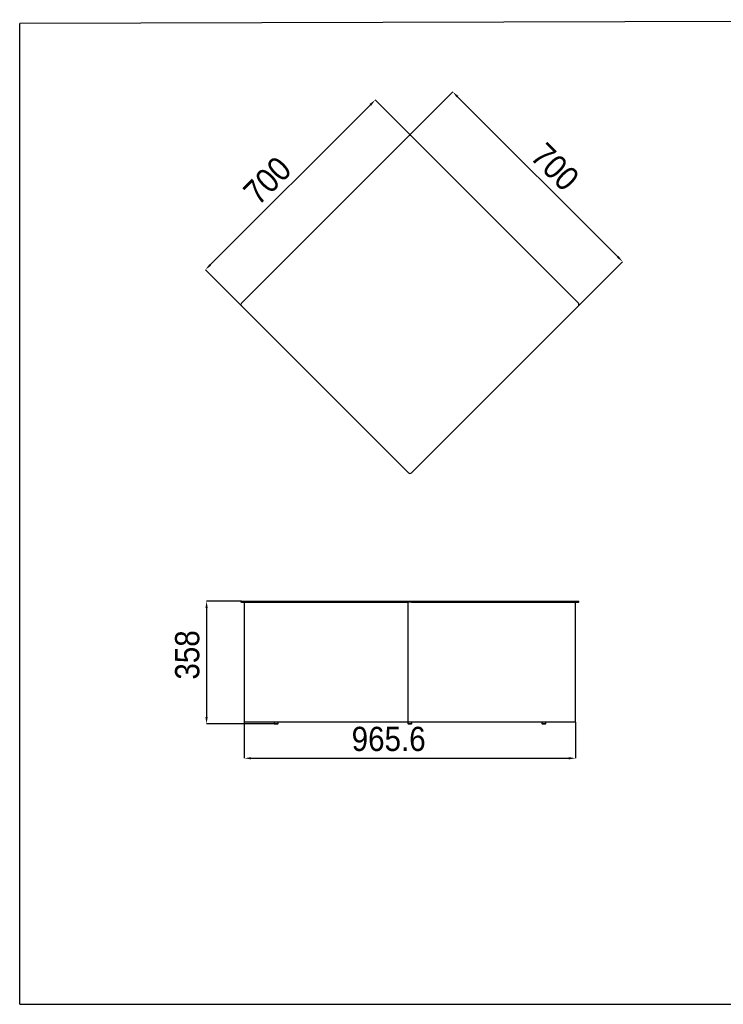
# Model space of a CAD drawing. Header units: millimetres. Extents: x 50 to 4150, y 50 to 2920.
# Tile 1 of 2: x 50 to 2100, y 50 to 2920. Entities that reach past the tile are written whole.
import ezdxf

# ---------------------------------------------------------------- set-up
doc = ezdxf.new("R2010")
doc.units = ezdxf.units.MM
doc.header["$LTSCALE"] = 10
doc.header["$PDSIZE"] = -1
doc.linetypes.add('SLD-Solido', pattern=[0])
doc.layers.add('QUOTE', color=1, linetype='SLD-Solido')
doc.layers.add('SCHIZZI', color=9, linetype='Continuous')
doc.styles.add('SLDTEXTSTYLE3', font='GOTHIC.TTF', dxfattribs={"width": 0.913})
doc.dimstyles.new('SLDDIMSTYLE0', dxfattribs={"dimtxt": 70.555556, "dimasz": 20, "dimexe": 0, "dimexo": 0.0625, "dimgap": 17.638889, "dimtad": 1, "dimdec": 1, "dimrnd": 1e-09, "dimzin": 12, "dimdsep": 46, "dimtxsty": 'SLDTEXTSTYLE3', "dimsah": 1, "dimcen": 0.09, "dimadec": 0, "dimazin": 3, "dimtfac": 1, "dimtdec": 1, "dimtofl": 0, "dimtmove": 0, "dimatfit": 3, "dimfxl": 1, "dimfrac": 2, "dimtolj": 1, "dimtzin": 12, "dimarcsym": 0})

# ---------------------------------------------------------------- blocks, each defined once
blk = doc.blocks.new('_D')
at = {"layer": 'Defpoints', "color": 0, "transparency": 16777216}
for p in [(1191.2, 2580.6), (590.9, 2191), (696.2, 2085.7)]:
    blk.add_point(p, dxfattribs=at)
at = {"layer": 'QUOTE', "color": 0, "lineweight": -2, "transparency": 16777216}
for p, q in [((1071.7, 2671.9), (605, 2205.2)), ((1191.2, 2580.7), (1085.8, 2686)), ((696.2, 2085.7), (590.9, 2191))]:
    blk.add_line(p, q, dxfattribs=at)
at = {"layer": 'QUOTE', "color": 0, "transparency": 16777216}
for points in [[(1069.3, 2674.2), (1074.1, 2669.5), (1085.8, 2686)], [(602.7, 2207.5), (607.4, 2202.8), (590.9, 2191)]]:
    blk.add_solid(points, dxfattribs=at)
at = {"layer": 'QUOTE', "color": 0, "transparency": 16777216, "insert": (746.5, 2476.4), "char_height": 70.56, "attachment_point": 2, "rotation": 45, "style": 'SLDTEXTSTYLE3'}
blk.add_mtext('\\A1;700', dxfattribs=at)
blk = doc.blocks.new('_D_1')
at = {"layer": 'Defpoints', "color": 0, "transparency": 16777216}
for p in [(1182.7, 2580.6), (1806.7, 2214.6), (1677.7, 2085.7)]:
    blk.add_point(p, dxfattribs=at)
at = {"layer": 'QUOTE', "color": 0, "lineweight": -2, "transparency": 16777216}
for p, q in [((1182.8, 2580.7), (1311.7, 2709.6)), ((1325.8, 2695.5), (1792.5, 2228.8)), ((1677.7, 2085.7), (1806.7, 2214.6))]:
    blk.add_line(p, q, dxfattribs=at)
at = {"layer": 'QUOTE', "color": 0, "transparency": 16777216}
for points in [[(1328.2, 2697.8), (1323.5, 2693.1), (1311.7, 2709.6)], [(1794.9, 2231.1), (1790.2, 2226.4), (1806.7, 2214.6)]]:
    blk.add_solid(points, dxfattribs=at)
at = {"layer": 'QUOTE', "color": 0, "transparency": 16777216, "insert": (1635, 2516), "char_height": 70.56, "attachment_point": 2, "rotation": 315, "style": 'SLDTEXTSTYLE3'}
blk.add_mtext('\\A1;700', dxfattribs=at)
blk = doc.blocks.new('_D_2')
at = {"layer": 'Defpoints', "color": 0, "transparency": 16777216}
for p in [(696.2, 1225.2), (594.5, 867.2), (797, 867.2)]:
    blk.add_point(p, dxfattribs=at)
at = {"layer": 'QUOTE', "color": 0, "lineweight": -2, "transparency": 16777216}
for p, q in [((696.2, 1225.2), (594.5, 1225.2)), ((594.5, 1205.2), (594.5, 887.2)), ((796.9, 867.2), (594.5, 867.2))]:
    blk.add_line(p, q, dxfattribs=at)
at = {"layer": 'QUOTE', "color": 0, "transparency": 16777216}
for points in [[(591.1, 1205.2), (597.8, 1205.2), (594.5, 1225.2)], [(591.1, 887.2), (597.8, 887.2), (594.5, 867.2)]]:
    blk.add_solid(points, dxfattribs=at)
at = {"layer": 'QUOTE', "color": 0, "transparency": 16777216, "insert": (502.7, 1068.3), "char_height": 70.56, "attachment_point": 2, "rotation": 90, "style": 'SLDTEXTSTYLE3'}
blk.add_mtext('\\A1;358', dxfattribs=at)
blk = doc.blocks.new('_D_3')
at = {"layer": 'Defpoints', "color": 0, "transparency": 16777216}
for p in [(704.2, 872.2), (1669.8, 872.2), (1669.8, 767.1)]:
    blk.add_point(p, dxfattribs=at)
at = {"layer": 'QUOTE', "color": 0, "lineweight": -2, "transparency": 16777216}
for p, q in [((704.2, 872.1), (704.2, 767.1)), ((1669.8, 872.1), (1669.8, 767.1)), ((724.2, 767.1), (1649.8, 767.1))]:
    blk.add_line(p, q, dxfattribs=at)
at = {"layer": 'QUOTE', "color": 0, "transparency": 16777216}
for points in [[(724.2, 770.5), (724.2, 763.8), (704.2, 767.1)], [(1649.8, 770.5), (1649.8, 763.8), (1669.8, 767.1)]]:
    blk.add_solid(points, dxfattribs=at)
at = {"layer": 'QUOTE', "color": 0, "transparency": 16777216, "insert": (1125, 858.9), "char_height": 70.56, "attachment_point": 2, "style": 'SLDTEXTSTYLE3'}
blk.add_mtext('\\A1;965.6', dxfattribs=at)

msp = doc.modelspace()

# ---------------------------------------------------------------- linework, layer by layer
for p, q in [((4149.8, 2920), (50, 2909.09)), ((50, 50), (50, 2909.09)), ((1182.72, 2580.64), (696.23, 2094.15)), ((1677.7, 2094.15), (1191.21, 2580.64)), ((696.23, 2085.67), (1182.72, 1599.18)), ((1191.21, 1599.18), (1677.7, 2085.67)), ((694.47, 1225.18), (694.47, 1222.18)), ((694.47, 1225.18), (696.23, 1225.18)), ((696.23, 1222.18), (694.47, 1222.18)), ((696.23, 1225.18), (1182.72, 1225.18)), ((696.23, 1222.18), (1182.72, 1222.18)), ((704.18, 1222.18), (704.18, 872.18)), ((1181.96, 872.18), (1181.96, 1222.18)), ((1182.72, 1225.18), (1191.21, 1225.18)), ((1191.21, 1222.18), (1182.72, 1222.18)), ((1191.21, 1225.18), (1677.7, 1225.18)), ((1191.21, 1222.18), (1677.7, 1222.18)), ((1669.76, 872.18), (1669.76, 1222.18)), ((1677.7, 1225.18), (1679.45, 1225.18)), ((1679.45, 1222.18), (1677.7, 1222.18)), ((1679.45, 1222.18), (1679.45, 1225.18)), ((706.68, 872.18), (704.18, 872.18)), ((706.68, 872.18), (706.98, 872.18)), ((1181.96, 872.18), (706.98, 872.18)), ((790.96, 872.18), (790.96, 868.18)), ((790.96, 868.18), (796.96, 868.18)), ((792.84, 867.61), (796.96, 867.61)), ((792.96, 867.45), (800.96, 867.45)), ((794.84, 867.26), (796.96, 867.26)), ((794.96, 867.12), (798.96, 867.12)), ((796.96, 868.18), (802.96, 868.18)), ((796.96, 867.61), (801.08, 867.61)), ((796.96, 867.26), (799.09, 867.26)), ((802.96, 868.18), (802.96, 872.18)), ((1180.96, 872.18), (1180.96, 868.18)), ((1180.96, 868.18), (1186.96, 868.18)), ((1186.96, 872.18), (1181.96, 872.18)), ((1182.84, 867.61), (1186.96, 867.61)), ((1182.96, 867.45), (1190.96, 867.45)), ((1184.84, 867.26), (1186.96, 867.26)), ((1184.96, 867.12), (1188.96, 867.12)), ((1191.96, 872.18), (1186.96, 872.18)), ((1186.96, 872.18), (1186.96, 872.18)), ((1186.96, 872.18), (1186.96, 872.18)), ((1186.96, 868.18), (1192.96, 868.18)), ((1186.96, 867.61), (1191.08, 867.61)), ((1186.96, 867.26), (1189.09, 867.26)), ((1191.96, 872.18), (1191.96, 872.18)), ((1666.96, 872.18), (1191.96, 872.18)), ((1192.96, 868.18), (1192.96, 872.18)), ((1570.96, 872.18), (1570.96, 868.18)), ((1570.96, 868.18), (1576.96, 868.18)), ((1572.84, 867.61), (1576.96, 867.61)), ((1572.96, 867.45), (1580.96, 867.45)), ((1574.84, 867.26), (1576.96, 867.26)), ((1574.96, 867.12), (1578.96, 867.12)), ((1576.96, 868.18), (1582.96, 868.18)), ((1576.96, 867.61), (1581.08, 867.61)), ((1576.96, 867.26), (1579.09, 867.26)), ((1582.96, 868.18), (1582.96, 872.18)), ((1667.26, 872.18), (1666.96, 872.18)), ((1669.76, 872.18), (1667.26, 872.18))]:
    msp.add_line(p, q)
for centre, radius, start, end in [((1186.96, 2576.4), 6, 45, 135), ((700.47, 2089.91), 6, 135, 225), ((1673.45, 2089.91), 6, 315, 45), ((1186.96, 1603.42), 6, 225, 315), ((796.53, 883.09), 15.91, 249.52051, 256.59394), ((792.96, 867.58), 0.125, 166.81895, 270), ((796.53, 883.09), 15.91, 259.2335, 263.89518), ((794.96, 867.25), 0.125, 174.12019, 270), ((798.96, 867.25), 0.125, 270, 5.87981), ((797.39, 883.09), 15.91, 276.10482, 280.7665), ((800.96, 867.58), 0.125, 270, 13.18105), ((797.39, 883.09), 15.91, 283.40606, 290.47949), ((1186.53, 883.09), 15.91, 249.52051, 256.59394), ((1182.96, 867.58), 0.125, 166.81895, 270), ((1186.53, 883.09), 15.91, 259.2335, 263.89518), ((1184.96, 867.25), 0.125, 174.12019, 270), ((1188.96, 867.25), 0.125, 270, 5.87981), ((1187.39, 883.09), 15.91, 276.10482, 280.7665), ((1190.96, 867.58), 0.125, 270, 13.18105), ((1187.39, 883.09), 15.91, 283.40606, 290.47949), ((1576.53, 883.09), 15.91, 249.52051, 256.59394), ((1572.96, 867.58), 0.125, 166.81895, 270), ((1576.53, 883.09), 15.91, 259.2335, 263.89518), ((1574.96, 867.25), 0.125, 174.12019, 270), ((1578.96, 867.25), 0.125, 270, 5.87981), ((1577.39, 883.09), 15.91, 276.10482, 280.7665), ((1580.96, 867.58), 0.125, 270, 13.18105), ((1577.39, 883.09), 15.91, 283.40606, 290.47949)]:
    msp.add_arc(centre, radius, start, end)
at = {"layer": 'SCHIZZI', "color": 7, "true_color": 0xffffff}
msp.add_line((50, 50), (4150, 50), dxfattribs=at)

# ---------------------------------------------------------------- dimensions: what is measured, and where the dimension line sits
at = {"layer": 'QUOTE'}
for base, p1, p2, angle, picture, middle in [((1806.66, 2214.63), (1182.72, 2580.64), (1677.7, 2085.67), 315, '_D_1', (1570.18, 2451.11)), ((590.87, 2191.03), (1191.21, 2580.64), (696.23, 2085.67), 45, '_D', (811.34, 2411.51)), ((594.47, 867.18), (696.23, 1225.18), (796.96, 867.18), 90, '_D_2', (594.47, 1068.34))]:
    dim = msp.add_linear_dim(base=base, p1=p1, p2=p2, angle=angle, dimstyle='SLDDIMSTYLE0', dxfattribs=at)
    dim.commit()
    dim.dimension.update_dxf_attribs({"geometry": picture, "text_midpoint": middle, "dimtype": 160})
dim = msp.add_linear_dim(base=(1669.76, 767.12), p1=(704.18, 872.18), p2=(1669.76, 872.18), dimstyle='SLDDIMSTYLE0', dxfattribs=at)
dim.commit()
dim.dimension.update_dxf_attribs({"geometry": '_D_3', "text_midpoint": (1124.99, 767.12), "dimtype": 160})

doc.saveas('drawing.dxf')
